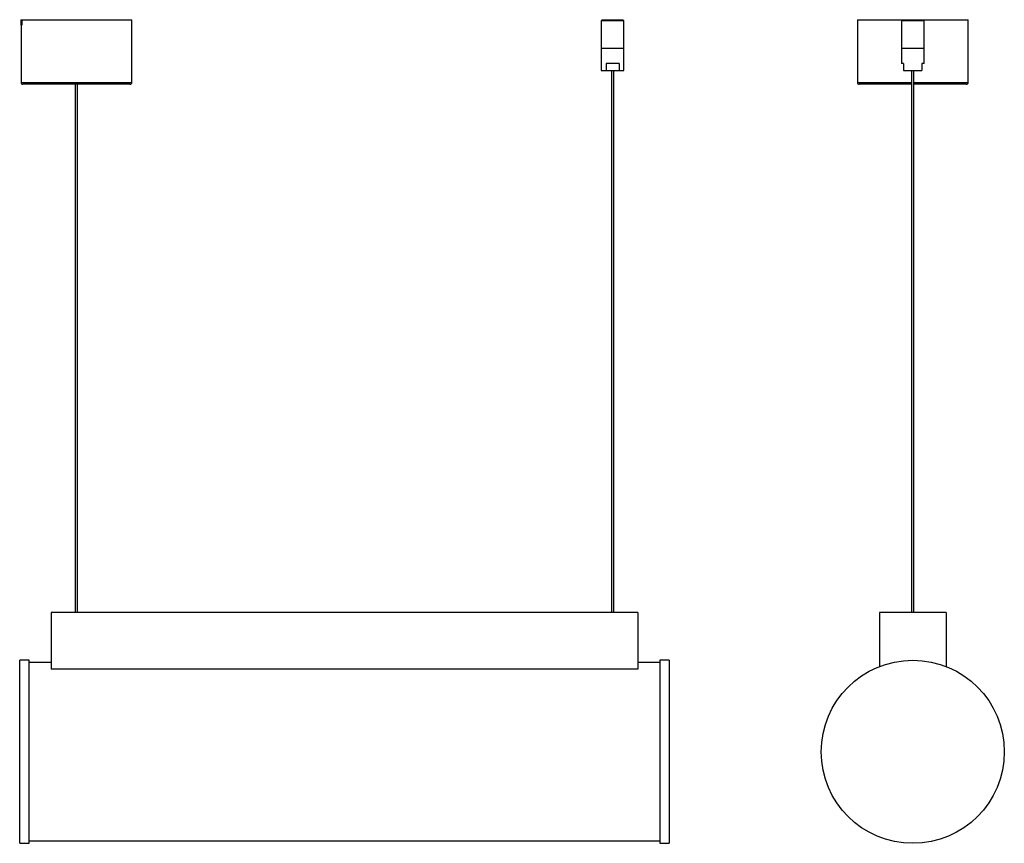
# Model space of a CAD drawing. Header units: millimetres. Extents: x -131 to 393, y -190 to 248.
import ezdxf

# ---------------------------------------------------------------- set-up
doc = ezdxf.new("R2010")
doc.units = ezdxf.units.MM

msp = doc.modelspace()

# ---------------------------------------------------------------- linework, layer by layer
at = {"color": 7, "linetype": 'Continuous', "lineweight": 25}
for p, q in [((-130.56, 248.31), (-130.56, 245.41)), ((-130.56, 248.31), (-130.13, 248.31)), ((-130.13, 248.31), (-130.13, 245.41)), ((-130.13, 248.31), (-129.93, 248.31)), ((-129.93, 248.41), (-129.93, 245.41)), ((-129.93, 248.41), (-71.36, 248.41)), ((-71.36, 215.01), (-71.36, 248.41)), ((179.14, 248.31), (178.64, 247.81)), ((178.64, 247.81), (178.64, 233.31)), ((190.64, 247.81), (178.64, 247.81)), ((179.14, 248.31), (190.06, 248.31)), ((190.06, 248.31), (190.14, 248.31)), ((190.64, 247.81), (190.14, 248.31)), ((190.64, 233.31), (190.64, 247.81)), ((315.08, 248.41), (315.08, 215.01)), ((315.08, 248.41), (374.08, 248.41)), ((339.08, 248.31), (338.58, 247.81)), ((338.58, 247.81), (338.58, 233.31)), ((343.56, 247.81), (338.58, 247.81)), ((339.08, 248.31), (343.65, 248.31)), ((350.58, 247.81), (343.56, 247.81)), ((343.65, 248.31), (350.08, 248.31)), ((350.58, 247.81), (350.08, 248.31)), ((350.58, 233.31), (350.58, 247.81)), ((374.08, 215.01), (374.08, 248.41)), ((-130.56, 245.41), (-130.13, 245.41)), ((-130.36, 245.41), (-130.36, 215.01)), ((-130.13, 245.41), (-129.93, 245.41)), ((178.64, 233.31), (178.64, 221.31)), ((178.64, 233.31), (190.64, 233.31)), ((190.64, 221.31), (190.64, 233.31)), ((338.58, 233.31), (338.58, 225.11)), ((338.58, 233.31), (350.58, 233.31)), ((350.58, 225.11), (350.58, 233.31)), ((178.64, 221.31), (181.18, 221.31)), ((188.11, 225.11), (181.18, 225.11)), ((181.18, 225.11), (181.18, 221.31)), ((181.18, 221.31), (188.11, 221.31)), ((184.02, 221.31), (184.02, -67.27)), ((185.27, -67.27), (185.27, 221.31)), ((188.11, 225.11), (188.11, 221.31)), ((188.11, 221.31), (190.64, 221.31)), ((339.68, 225.11), (338.58, 225.11)), ((339.68, 225.11), (339.68, 221.31)), ((339.68, 221.31), (349.48, 221.31)), ((343.95, 221.31), (343.95, -67.27)), ((345.2, -67.27), (345.2, 221.31)), ((350.58, 225.11), (349.48, 225.11)), ((349.48, 225.11), (349.48, 221.31)), ((-72.36, 214.01), (-129.36, 214.01)), ((-101.48, 214.01), (-101.48, -67.27)), ((-100.23, -67.27), (-100.23, 214.01)), ((343.95, 214.01), (316.08, 214.01)), ((373.08, 214.01), (345.2, 214.01)), ((-114.36, -67.27), (-114.36, -97.46)), ((198.14, -67.27), (-114.36, -67.27)), ((198.14, -67.27), (198.14, -97.46)), ((326.83, -67.27), (326.83, -96.11)), ((362.33, -67.27), (326.83, -67.27)), ((362.33, -67.27), (362.33, -96.11)), ((-126.11, -92.77), (-131.11, -92.77)), ((-131.11, -141.52), (-131.11, -92.77)), ((-126.11, -141.52), (-126.11, -92.77)), ((-114.36, -94.02), (-126.11, -94.02)), ((209.89, -94.02), (198.14, -94.02)), ((214.89, -92.77), (209.89, -92.77)), ((209.89, -92.77), (209.89, -190.27)), ((214.89, -92.77), (214.89, -190.27)), ((198.14, -97.46), (-114.36, -97.46)), ((-131.11, -190.27), (-131.11, -141.52)), ((-126.11, -190.27), (-126.11, -141.52)), ((-131.11, -190.27), (-126.11, -190.27)), ((-126.11, -189.02), (209.89, -189.02)), ((209.89, -190.27), (214.89, -190.27))]:
    msp.add_line(p, q, dxfattribs=at)
at = {"color": 8, "linetype": 'Continuous', "lineweight": 25}
for p, q in [((-130.36, 215.01), (-71.36, 215.01)), ((315.08, 215.01), (343.95, 215.01)), ((345.2, 215.01), (374.08, 215.01))]:
    msp.add_line(p, q, dxfattribs=at)
at = {"color": 7, "linetype": 'Continuous', "lineweight": 25}
msp.add_circle((344.58, -141.52), 48.75, dxfattribs=at)
for centre, start, end in [((-129.36, 215.01), 180, 270), ((-72.36, 215.01), 270, 0), ((316.08, 215.01), 180, 270), ((373.08, 215.01), 270, 0)]:
    msp.add_arc(centre, 1, start, end, dxfattribs=at)

doc.saveas('drawing.dxf')
